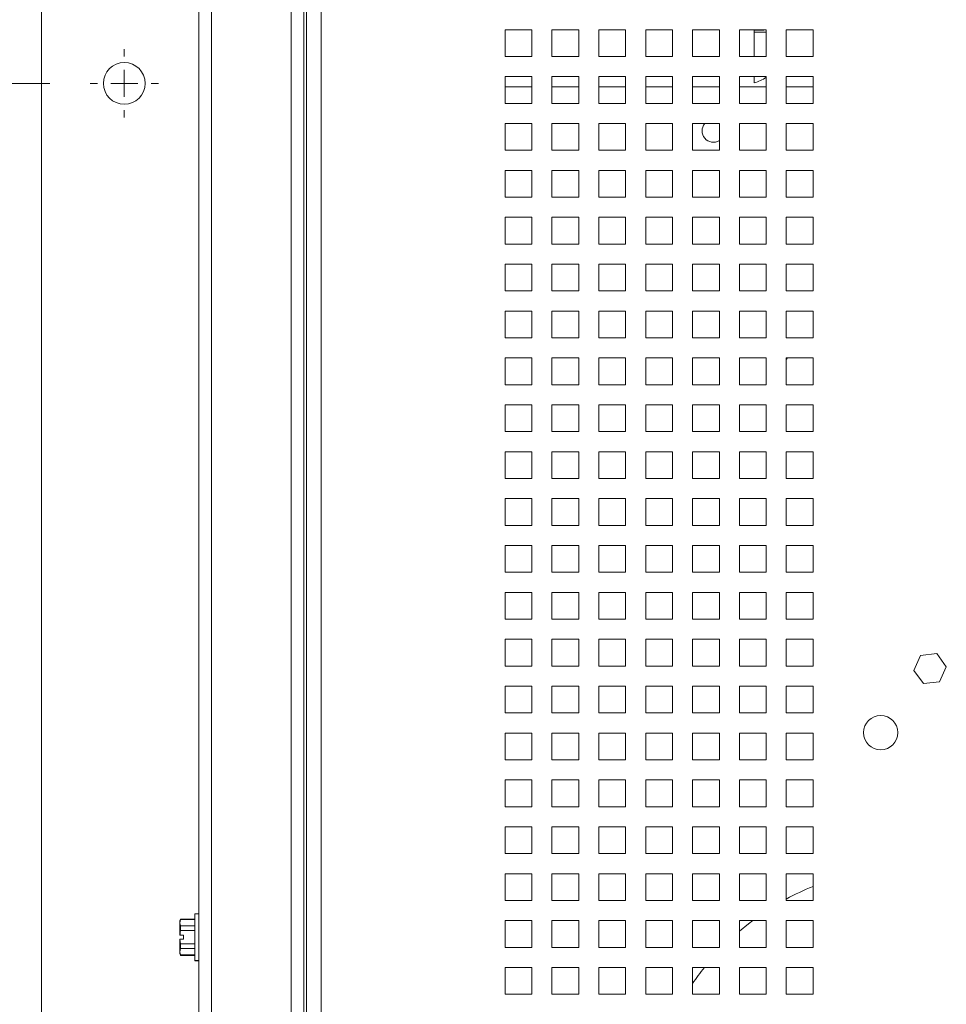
# Model space of a CAD drawing. Header units: inches. Extents: x 1 to 109, y 1 to 85.
# Tile 42 of 68: x 43.57 to 49.34, y 50.42 to 56.54. Entities that reach past the tile are written whole.
import ezdxf

# ---------------------------------------------------------------- set-up
doc = ezdxf.new("R2010")
doc.units = ezdxf.units.IN
doc.header["$MEASUREMENT"] = 0
doc.layers.add('FORMAT', color=7, linetype='Continuous')
doc.styles.add('SLDTEXTSTYLE0', font='GOTHIC.TTF', dxfattribs={"width": 0.913})
doc.dimstyles.new('SLDDIMSTYLE1', dxfattribs={"dimtxt": 0.625, "dimasz": 0.65, "dimexe": 0, "dimexo": 0.0625, "dimgap": 0.15625, "dimtad": 0, "dimtih": 1, "dimtoh": 1, "dimlfac": 1.2, "dimrnd": 1e-09, "dimzin": 12, "dimdsep": 46, "dimtxsty": 'SLDTEXTSTYLE0', "dimblk1": 'NONE', "dimblk2": 'NONE', "dimsah": 1, "dimcen": 0.09, "dimadec": 0, "dimazin": 3, "dimtfac": 1, "dimtofl": 0, "dimtmove": 0, "dimatfit": 3, "dimldrblk": 'NONE', "dimfxl": 1, "dimfrac": 2, "dimtolj": 1, "dimtzin": 12, "dimarcsym": 0})
doc.dimstyles.new('SLDDIMSTYLE3', dxfattribs={"dimtxt": 0.625, "dimasz": 0.65, "dimexe": 0, "dimexo": 0.0625, "dimgap": 0.15625, "dimtad": 0, "dimtih": 1, "dimtoh": 1, "dimlfac": 1.2, "dimrnd": 1e-09, "dimzin": 4, "dimdsep": 46, "dimtxsty": 'SLDTEXTSTYLE0', "dimblk1": 'NONE', "dimblk2": 'NONE', "dimsah": 1, "dimcen": 0.09, "dimadec": 0, "dimazin": 1, "dimtfac": 1, "dimtofl": 0, "dimtmove": 0, "dimatfit": 3, "dimldrblk": 'NONE', "dimfxl": 1, "dimfrac": 2, "dimtolj": 1, "dimtzin": 12, "dimarcsym": 0})

# ---------------------------------------------------------------- blocks, each defined once
blk = doc.blocks.new('_D_13')
at = {"color": 1, "linetype": 'Continuous', "lineweight": 0, "ltscale": 5}
blk.add_line((43.7621, 56.1456), (41.3768, 56.1456), dxfattribs=at)
at = {"color": 1, "linetype": 'Continuous', "lineweight": 0, "ltscale": 5, "char_height": 0.625, "attachment_point": 1, "style": 'SLDTEXTSTYLE0'}
for s, insert in [('2 x ', (37.4671, 56.4479)), ('20.25', (38.7909, 56.4479))]:
    blk.add_mtext(s, dxfattribs=dict(at, insert=insert))
blk = doc.blocks.new('_NONE')
blk = doc.blocks.new('_D_14')
at = {"layer": 'FORMAT', "color": 1, "ltscale": 5}
blk.add_line((43.7621, 60.5206), (41.3768, 60.5206), dxfattribs=at)
at = {"layer": 'FORMAT', "color": 1, "ltscale": 5, "char_height": 0.625, "attachment_point": 1, "style": 'SLDTEXTSTYLE0'}
for s, insert in [('2 X ', (37.3595, 60.8229)), ('25.50', (38.7909, 60.8229))]:
    blk.add_mtext(s, dxfattribs=dict(at, insert=insert))
blk = doc.blocks.new('SW_CENTERMARKSYMBOL_4')
at = {"color": 0, "linetype": 'Continuous', "lineweight": 0, "ltscale": 5}
for p, q in [((0, 0.1667), (0, 0.2133)), ((0, 0), (0, 0.0833)), ((-0.1667, 0), (-0.2133, 0)), ((0, 0), (-0.0833, 0)), ((0, 0), (0, -0.0833)), ((0, 0), (0.0833, 0)), ((0.1667, 0), (0.2133, 0)), ((0, -0.1667), (0, -0.2133))]:
    blk.add_line(p, q, dxfattribs=at)

msp = doc.modelspace()

# ---------------------------------------------------------------- linework, layer by layer
at = {"color": 7, "linetype": 'Continuous', "lineweight": 15, "ltscale": 5}
for p, q in [((43.7096, 62.1519), (43.7096, 39.5144)), ((44.6887, 41.0784), (44.6887, 60.6665)), ((44.7676, 60.6665), (44.7676, 41.0784)), ((45.2635, 41.0784), (45.2635, 60.6665)), ((45.3424, 41.0784), (45.3424, 60.6665)), ((45.3591, 41.0784), (45.3591, 60.6665)), ((45.4502, 41.2223), (45.4502, 60.5376)), ((46.7627, 56.4791), (46.5961, 56.4791)), ((46.5961, 56.4791), (46.5961, 56.3125)), ((46.7627, 56.3125), (46.7627, 56.4791)), ((47.0544, 56.4791), (46.8877, 56.4791)), ((46.8877, 56.4791), (46.8877, 56.3125)), ((47.0544, 56.3125), (47.0544, 56.4791)), ((47.3461, 56.4791), (47.1794, 56.4791)), ((47.1794, 56.4791), (47.1794, 56.3125)), ((47.3461, 56.3125), (47.3461, 56.4791)), ((47.6377, 56.4791), (47.4711, 56.4791)), ((47.4711, 56.4791), (47.4711, 56.3125)), ((47.6377, 56.3125), (47.6377, 56.4791)), ((47.9294, 56.4791), (47.7627, 56.4791)), ((47.7627, 56.4791), (47.7627, 56.3125)), ((47.9294, 56.3125), (47.9294, 56.4791)), ((48.2211, 56.4791), (48.0544, 56.4791)), ((48.0544, 56.4791), (48.0544, 56.3125)), ((48.1442, 56.4791), (48.1453, 56.4766)), ((48.1967, 56.4766), (48.1453, 56.4766)), ((48.1469, 56.4641), (48.1469, 56.4766)), ((48.2211, 56.3125), (48.2211, 56.4791)), ((48.5127, 56.4791), (48.3461, 56.4791)), ((48.3461, 56.4791), (48.3461, 56.3125)), ((48.5127, 56.3125), (48.5127, 56.4791)), ((48.1469, 56.4641), (48.2211, 56.4641)), ((48.1469, 56.3125), (48.1469, 56.4641)), ((46.5961, 56.3125), (46.7627, 56.3125)), ((46.8877, 56.3125), (47.0544, 56.3125)), ((47.1794, 56.3125), (47.3461, 56.3125)), ((47.4711, 56.3125), (47.6377, 56.3125)), ((47.7627, 56.3125), (47.9294, 56.3125)), ((48.0544, 56.3125), (48.2211, 56.3125)), ((48.3461, 56.3125), (48.5127, 56.3125)), ((46.7627, 56.1875), (46.5961, 56.1875)), ((46.5961, 56.1875), (46.5961, 56.0208)), ((46.7627, 56.0208), (46.7627, 56.1875)), ((47.0544, 56.1875), (46.8877, 56.1875)), ((46.8877, 56.1875), (46.8877, 56.0208)), ((47.0544, 56.0208), (47.0544, 56.1875)), ((47.3461, 56.1875), (47.1794, 56.1875)), ((47.1794, 56.1875), (47.1794, 56.0208)), ((47.3461, 56.0208), (47.3461, 56.1875)), ((47.6377, 56.1875), (47.4711, 56.1875)), ((47.4711, 56.1875), (47.4711, 56.0208)), ((47.6377, 56.0208), (47.6377, 56.1875)), ((47.9294, 56.1875), (47.7627, 56.1875)), ((47.7627, 56.1875), (47.7627, 56.0208)), ((47.9294, 56.0208), (47.9294, 56.1875)), ((48.2211, 56.1875), (48.0544, 56.1875)), ((48.0544, 56.1875), (48.0544, 56.0208)), ((48.1469, 56.1486), (48.1469, 56.1875)), ((48.2211, 56.0208), (48.2211, 56.1875)), ((48.5127, 56.1875), (48.3461, 56.1875)), ((48.3461, 56.1875), (48.3461, 56.0208)), ((48.5127, 56.0208), (48.5127, 56.1875)), ((46.7627, 56.1241), (46.5961, 56.1241)), ((47.0544, 56.1241), (46.8877, 56.1241)), ((47.3461, 56.1241), (47.1794, 56.1241)), ((47.6377, 56.1241), (47.4711, 56.1241)), ((47.9294, 56.1241), (47.7627, 56.1241)), ((48.2211, 56.1241), (48.0544, 56.1241)), ((48.5127, 56.1241), (48.3461, 56.1241)), ((46.5961, 56.0208), (46.7627, 56.0208)), ((46.8877, 56.0208), (47.0544, 56.0208)), ((47.1794, 56.0208), (47.3461, 56.0208)), ((47.4711, 56.0208), (47.6377, 56.0208)), ((47.7627, 56.0208), (47.9294, 56.0208)), ((48.0544, 56.0208), (48.2211, 56.0208)), ((48.3461, 56.0208), (48.5127, 56.0208)), ((46.7627, 55.8958), (46.5961, 55.8958)), ((46.5961, 55.8958), (46.5961, 55.7291)), ((46.7627, 55.7291), (46.7627, 55.8958)), ((47.0544, 55.8958), (46.8877, 55.8958)), ((46.8877, 55.8958), (46.8877, 55.7291)), ((47.0544, 55.7291), (47.0544, 55.8958)), ((47.3461, 55.8958), (47.1794, 55.8958)), ((47.1794, 55.8958), (47.1794, 55.7291)), ((47.3461, 55.7291), (47.3461, 55.8958)), ((47.6377, 55.8958), (47.4711, 55.8958)), ((47.4711, 55.8958), (47.4711, 55.7291)), ((47.6377, 55.7291), (47.6377, 55.8958)), ((47.9294, 55.8958), (47.7627, 55.8958)), ((47.7627, 55.8958), (47.7627, 55.7291)), ((47.9294, 55.7291), (47.9294, 55.8958)), ((48.2211, 55.8958), (48.0544, 55.8958)), ((48.0544, 55.8958), (48.0544, 55.7291)), ((48.2211, 55.7291), (48.2211, 55.8958)), ((48.5127, 55.8958), (48.3461, 55.8958)), ((48.3461, 55.8958), (48.3461, 55.7291)), ((48.5127, 55.7291), (48.5127, 55.8958)), ((46.5961, 55.7291), (46.7627, 55.7291)), ((46.8877, 55.7291), (47.0544, 55.7291)), ((47.1794, 55.7291), (47.3461, 55.7291)), ((47.4711, 55.7291), (47.6377, 55.7291)), ((47.7627, 55.7291), (47.9294, 55.7291)), ((48.0544, 55.7291), (48.2211, 55.7291)), ((48.3461, 55.7291), (48.5127, 55.7291)), ((46.7627, 55.6041), (46.5961, 55.6041)), ((46.5961, 55.6041), (46.5961, 55.4375)), ((46.7627, 55.4375), (46.7627, 55.6041)), ((47.0544, 55.6041), (46.8877, 55.6041)), ((46.8877, 55.6041), (46.8877, 55.4375)), ((47.0544, 55.4375), (47.0544, 55.6041)), ((47.3461, 55.6041), (47.1794, 55.6041)), ((47.1794, 55.6041), (47.1794, 55.4375)), ((47.3461, 55.4375), (47.3461, 55.6041)), ((47.6377, 55.6041), (47.4711, 55.6041)), ((47.4711, 55.6041), (47.4711, 55.4375)), ((47.6377, 55.4375), (47.6377, 55.6041)), ((47.9294, 55.6041), (47.7627, 55.6041)), ((47.7627, 55.6041), (47.7627, 55.4375)), ((47.9294, 55.4375), (47.9294, 55.6041)), ((48.2211, 55.6041), (48.0544, 55.6041)), ((48.0544, 55.6041), (48.0544, 55.4375)), ((48.2211, 55.4375), (48.2211, 55.6041)), ((48.5127, 55.6041), (48.3461, 55.6041)), ((48.3461, 55.6041), (48.3461, 55.4375)), ((48.5127, 55.4375), (48.5127, 55.6041)), ((46.5961, 55.4375), (46.7627, 55.4375)), ((46.8877, 55.4375), (47.0544, 55.4375)), ((47.1794, 55.4375), (47.3461, 55.4375)), ((47.4711, 55.4375), (47.6377, 55.4375)), ((47.7627, 55.4375), (47.9294, 55.4375)), ((48.0544, 55.4375), (48.2211, 55.4375)), ((48.3461, 55.4375), (48.5127, 55.4375)), ((46.7627, 55.3125), (46.5961, 55.3125)), ((46.5961, 55.3125), (46.5961, 55.1458)), ((46.7627, 55.1458), (46.7627, 55.3125)), ((47.0544, 55.3125), (46.8877, 55.3125)), ((46.8877, 55.3125), (46.8877, 55.1458)), ((47.0544, 55.1458), (47.0544, 55.3125)), ((47.3461, 55.3125), (47.1794, 55.3125)), ((47.1794, 55.3125), (47.1794, 55.1458)), ((47.3461, 55.1458), (47.3461, 55.3125)), ((47.6377, 55.3125), (47.4711, 55.3125)), ((47.4711, 55.3125), (47.4711, 55.1458)), ((47.6377, 55.1458), (47.6377, 55.3125)), ((47.9294, 55.3125), (47.7627, 55.3125)), ((47.7627, 55.3125), (47.7627, 55.1458)), ((47.9294, 55.1458), (47.9294, 55.3125)), ((48.2211, 55.3125), (48.0544, 55.3125)), ((48.0544, 55.3125), (48.0544, 55.1458)), ((48.2211, 55.1458), (48.2211, 55.3125)), ((48.5127, 55.3125), (48.3461, 55.3125)), ((48.3461, 55.3125), (48.3461, 55.1458)), ((48.5127, 55.1458), (48.5127, 55.3125)), ((46.5961, 55.1458), (46.7627, 55.1458)), ((46.8877, 55.1458), (47.0544, 55.1458)), ((47.1794, 55.1458), (47.3461, 55.1458)), ((47.4711, 55.1458), (47.6377, 55.1458)), ((47.7627, 55.1458), (47.9294, 55.1458)), ((48.0544, 55.1458), (48.2211, 55.1458)), ((48.3461, 55.1458), (48.5127, 55.1458)), ((46.7627, 55.0208), (46.5961, 55.0208)), ((46.5961, 55.0208), (46.5961, 54.8541)), ((46.7627, 54.8541), (46.7627, 55.0208)), ((47.0544, 55.0208), (46.8877, 55.0208)), ((46.8877, 55.0208), (46.8877, 54.8541)), ((47.0544, 54.8541), (47.0544, 55.0208)), ((47.3461, 55.0208), (47.1794, 55.0208)), ((47.1794, 55.0208), (47.1794, 54.8541)), ((47.3461, 54.8541), (47.3461, 55.0208)), ((47.6377, 55.0208), (47.4711, 55.0208)), ((47.4711, 55.0208), (47.4711, 54.8541)), ((47.6377, 54.8541), (47.6377, 55.0208)), ((47.9294, 55.0208), (47.7627, 55.0208)), ((47.7627, 55.0208), (47.7627, 54.8541)), ((47.9294, 54.8541), (47.9294, 55.0208)), ((48.2211, 55.0208), (48.0544, 55.0208)), ((48.0544, 55.0208), (48.0544, 54.8541)), ((48.2211, 54.8541), (48.2211, 55.0208)), ((48.5127, 55.0208), (48.3461, 55.0208)), ((48.3461, 55.0208), (48.3461, 54.8541)), ((48.5127, 54.8541), (48.5127, 55.0208)), ((46.5961, 54.8541), (46.7627, 54.8541)), ((46.8877, 54.8541), (47.0544, 54.8541)), ((47.1794, 54.8541), (47.3461, 54.8541)), ((47.4711, 54.8541), (47.6377, 54.8541)), ((47.7627, 54.8541), (47.9294, 54.8541)), ((48.0544, 54.8541), (48.2211, 54.8541)), ((48.3461, 54.8541), (48.5127, 54.8541)), ((46.7627, 54.7291), (46.5961, 54.7291)), ((46.5961, 54.7291), (46.5961, 54.5625)), ((46.7627, 54.5625), (46.7627, 54.7291)), ((47.0544, 54.7291), (46.8877, 54.7291)), ((46.8877, 54.7291), (46.8877, 54.5625)), ((47.0544, 54.5625), (47.0544, 54.7291)), ((47.3461, 54.7291), (47.1794, 54.7291)), ((47.1794, 54.7291), (47.1794, 54.5625)), ((47.3461, 54.5625), (47.3461, 54.7291)), ((47.6377, 54.7291), (47.4711, 54.7291)), ((47.4711, 54.7291), (47.4711, 54.5625)), ((47.6377, 54.5625), (47.6377, 54.7291)), ((47.9294, 54.7291), (47.7627, 54.7291)), ((47.7627, 54.7291), (47.7627, 54.5625)), ((47.9294, 54.5625), (47.9294, 54.7291)), ((48.2211, 54.7291), (48.0544, 54.7291)), ((48.0544, 54.7291), (48.0544, 54.5625)), ((48.2211, 54.5625), (48.2211, 54.7291)), ((48.5127, 54.7291), (48.3461, 54.7291)), ((48.3461, 54.7291), (48.3461, 54.5625)), ((48.5127, 54.5625), (48.5127, 54.7291)), ((46.5961, 54.5625), (46.7627, 54.5625)), ((46.8877, 54.5625), (47.0544, 54.5625)), ((47.1794, 54.5625), (47.3461, 54.5625)), ((47.4711, 54.5625), (47.6377, 54.5625)), ((47.7627, 54.5625), (47.9294, 54.5625)), ((48.0544, 54.5625), (48.2211, 54.5625)), ((48.3461, 54.5625), (48.5127, 54.5625)), ((46.7627, 54.4375), (46.5961, 54.4375)), ((46.5961, 54.4375), (46.5961, 54.2708)), ((46.7627, 54.2708), (46.7627, 54.4375)), ((47.0544, 54.4375), (46.8877, 54.4375)), ((46.8877, 54.4375), (46.8877, 54.2708)), ((47.0544, 54.2708), (47.0544, 54.4375)), ((47.3461, 54.4375), (47.1794, 54.4375)), ((47.1794, 54.4375), (47.1794, 54.2708)), ((47.3461, 54.2708), (47.3461, 54.4375)), ((47.6377, 54.4375), (47.4711, 54.4375)), ((47.4711, 54.4375), (47.4711, 54.2708)), ((47.6377, 54.2708), (47.6377, 54.4375)), ((47.9294, 54.4375), (47.7627, 54.4375)), ((47.7627, 54.4375), (47.7627, 54.2708)), ((47.9294, 54.2708), (47.9294, 54.4375)), ((48.2211, 54.4375), (48.0544, 54.4375)), ((48.0544, 54.4375), (48.0544, 54.2708)), ((48.2211, 54.2708), (48.2211, 54.4375)), ((48.3542, 54.4375), (48.3461, 54.4281)), ((48.5127, 54.4375), (48.3461, 54.4375)), ((48.3461, 54.4375), (48.3461, 54.2708)), ((48.5127, 54.2708), (48.5127, 54.4375)), ((46.5961, 54.2708), (46.7627, 54.2708)), ((46.8877, 54.2708), (47.0544, 54.2708)), ((47.1794, 54.2708), (47.3461, 54.2708)), ((47.4711, 54.2708), (47.6377, 54.2708)), ((47.7627, 54.2708), (47.9294, 54.2708)), ((48.0544, 54.2708), (48.2211, 54.2708)), ((48.3461, 54.2708), (48.5127, 54.2708)), ((46.7627, 54.1458), (46.5961, 54.1458)), ((46.5961, 54.1458), (46.5961, 53.9791)), ((46.7627, 53.9791), (46.7627, 54.1458)), ((47.0544, 54.1458), (46.8877, 54.1458)), ((46.8877, 54.1458), (46.8877, 53.9791)), ((47.0544, 53.9791), (47.0544, 54.1458)), ((47.3461, 54.1458), (47.1794, 54.1458)), ((47.1794, 54.1458), (47.1794, 53.9791)), ((47.3461, 53.9791), (47.3461, 54.1458)), ((47.6377, 54.1458), (47.4711, 54.1458)), ((47.4711, 54.1458), (47.4711, 53.9791)), ((47.6377, 53.9791), (47.6377, 54.1458)), ((47.9294, 54.1458), (47.7627, 54.1458)), ((47.7627, 54.1458), (47.7627, 53.9791)), ((47.9294, 53.9791), (47.9294, 54.1458)), ((48.2211, 54.1458), (48.0544, 54.1458)), ((48.0544, 54.1458), (48.0544, 53.9791)), ((48.2211, 53.9791), (48.2211, 54.1458)), ((48.5127, 54.1458), (48.3461, 54.1458)), ((48.3461, 54.1458), (48.3461, 53.9791)), ((48.5127, 53.9791), (48.5127, 54.1458)), ((46.5961, 53.9791), (46.7627, 53.9791)), ((46.8877, 53.9791), (47.0544, 53.9791)), ((47.1794, 53.9791), (47.3461, 53.9791)), ((47.4711, 53.9791), (47.6377, 53.9791)), ((47.7627, 53.9791), (47.9294, 53.9791)), ((48.0544, 53.9791), (48.2211, 53.9791)), ((48.3461, 53.9791), (48.5127, 53.9791)), ((46.7627, 53.8541), (46.5961, 53.8541)), ((46.5961, 53.8541), (46.5961, 53.6875)), ((46.7627, 53.6875), (46.7627, 53.8541)), ((47.0544, 53.8541), (46.8877, 53.8541)), ((46.8877, 53.8541), (46.8877, 53.6875)), ((47.0544, 53.6875), (47.0544, 53.8541)), ((47.3461, 53.8541), (47.1794, 53.8541)), ((47.1794, 53.8541), (47.1794, 53.6875)), ((47.3461, 53.6875), (47.3461, 53.8541)), ((47.6377, 53.8541), (47.4711, 53.8541)), ((47.4711, 53.8541), (47.4711, 53.6875)), ((47.6377, 53.6875), (47.6377, 53.8541)), ((47.9294, 53.8541), (47.7627, 53.8541)), ((47.7627, 53.8541), (47.7627, 53.6875)), ((47.9294, 53.6875), (47.9294, 53.8541)), ((48.2211, 53.8541), (48.0544, 53.8541)), ((48.0544, 53.8541), (48.0544, 53.6875)), ((48.2211, 53.6875), (48.2211, 53.8541)), ((48.5127, 53.8541), (48.3461, 53.8541)), ((48.3461, 53.8541), (48.3461, 53.6875)), ((48.5127, 53.6875), (48.5127, 53.8541)), ((46.5961, 53.6875), (46.7627, 53.6875)), ((46.8877, 53.6875), (47.0544, 53.6875)), ((47.1794, 53.6875), (47.3461, 53.6875)), ((47.4711, 53.6875), (47.6377, 53.6875)), ((47.7627, 53.6875), (47.9294, 53.6875)), ((48.0544, 53.6875), (48.2211, 53.6875)), ((48.3461, 53.6875), (48.5127, 53.6875)), ((46.7627, 53.5625), (46.5961, 53.5625)), ((46.5961, 53.5625), (46.5961, 53.3958)), ((46.7627, 53.3958), (46.7627, 53.5625)), ((47.0544, 53.5625), (46.8877, 53.5625)), ((46.8877, 53.5625), (46.8877, 53.3958)), ((47.0544, 53.3958), (47.0544, 53.5625)), ((47.3461, 53.5625), (47.1794, 53.5625)), ((47.1794, 53.5625), (47.1794, 53.3958)), ((47.3461, 53.3958), (47.3461, 53.5625)), ((47.6377, 53.5625), (47.4711, 53.5625)), ((47.4711, 53.5625), (47.4711, 53.3958)), ((47.6377, 53.3958), (47.6377, 53.5625)), ((47.9294, 53.5625), (47.7627, 53.5625)), ((47.7627, 53.5625), (47.7627, 53.3958)), ((47.9294, 53.3958), (47.9294, 53.5625)), ((48.2211, 53.5625), (48.0544, 53.5625)), ((48.0544, 53.5625), (48.0544, 53.3958)), ((48.2211, 53.3958), (48.2211, 53.5625)), ((48.5127, 53.5625), (48.3461, 53.5625)), ((48.3461, 53.5625), (48.3461, 53.3958)), ((48.5127, 53.3958), (48.5127, 53.5625)), ((46.5961, 53.3958), (46.7627, 53.3958)), ((46.8877, 53.3958), (47.0544, 53.3958)), ((47.1794, 53.3958), (47.3461, 53.3958)), ((47.4711, 53.3958), (47.6377, 53.3958)), ((47.7627, 53.3958), (47.9294, 53.3958)), ((48.0544, 53.3958), (48.2211, 53.3958)), ((48.3461, 53.3958), (48.5127, 53.3958)), ((46.7627, 53.2708), (46.5961, 53.2708)), ((46.5961, 53.2708), (46.5961, 53.1041)), ((46.7627, 53.1041), (46.7627, 53.2708)), ((47.0544, 53.2708), (46.8877, 53.2708)), ((46.8877, 53.2708), (46.8877, 53.1041)), ((47.0544, 53.1041), (47.0544, 53.2708)), ((47.3461, 53.2708), (47.1794, 53.2708)), ((47.1794, 53.2708), (47.1794, 53.1041)), ((47.3461, 53.1041), (47.3461, 53.2708)), ((47.6377, 53.2708), (47.4711, 53.2708)), ((47.4711, 53.2708), (47.4711, 53.1041)), ((47.6377, 53.1041), (47.6377, 53.2708)), ((47.9294, 53.2708), (47.7627, 53.2708)), ((47.7627, 53.2708), (47.7627, 53.1041)), ((47.9294, 53.1041), (47.9294, 53.2708)), ((48.2211, 53.2708), (48.0544, 53.2708)), ((48.0544, 53.2708), (48.0544, 53.1041)), ((48.2211, 53.1041), (48.2211, 53.2708)), ((48.5127, 53.2708), (48.3461, 53.2708)), ((48.3461, 53.2708), (48.3461, 53.1041)), ((48.5127, 53.1041), (48.5127, 53.2708)), ((46.5961, 53.1041), (46.7627, 53.1041)), ((46.8877, 53.1041), (47.0544, 53.1041)), ((47.1794, 53.1041), (47.3461, 53.1041)), ((47.4711, 53.1041), (47.6377, 53.1041)), ((47.7627, 53.1041), (47.9294, 53.1041)), ((48.0544, 53.1041), (48.2211, 53.1041)), ((48.3461, 53.1041), (48.5127, 53.1041)), ((46.7627, 52.9791), (46.5961, 52.9791)), ((46.5961, 52.9791), (46.5961, 52.8125)), ((46.7627, 52.8125), (46.7627, 52.9791)), ((47.0544, 52.9791), (46.8877, 52.9791)), ((46.8877, 52.9791), (46.8877, 52.8125)), ((47.0544, 52.8125), (47.0544, 52.9791)), ((47.3461, 52.9791), (47.1794, 52.9791)), ((47.1794, 52.9791), (47.1794, 52.8125)), ((47.3461, 52.8125), (47.3461, 52.9791)), ((47.6377, 52.9791), (47.4711, 52.9791)), ((47.4711, 52.9791), (47.4711, 52.8125)), ((47.6377, 52.8125), (47.6377, 52.9791)), ((47.9294, 52.9791), (47.7627, 52.9791)), ((47.7627, 52.9791), (47.7627, 52.8125)), ((47.9294, 52.8125), (47.9294, 52.9791)), ((48.2211, 52.9791), (48.0544, 52.9791)), ((48.0544, 52.9791), (48.0544, 52.8125)), ((48.2211, 52.8125), (48.2211, 52.9791)), ((48.5127, 52.9791), (48.3461, 52.9791)), ((48.3461, 52.9791), (48.3461, 52.8125)), ((48.5127, 52.8125), (48.5127, 52.9791)), ((46.5961, 52.8125), (46.7627, 52.8125)), ((46.8877, 52.8125), (47.0544, 52.8125)), ((47.1794, 52.8125), (47.3461, 52.8125)), ((47.4711, 52.8125), (47.6377, 52.8125)), ((47.7627, 52.8125), (47.9294, 52.8125)), ((48.0544, 52.8125), (48.2211, 52.8125)), ((48.3461, 52.8125), (48.5127, 52.8125)), ((46.7627, 52.6875), (46.5961, 52.6875)), ((46.5961, 52.6875), (46.5961, 52.5208)), ((46.7627, 52.5208), (46.7627, 52.6875)), ((47.0544, 52.6875), (46.8877, 52.6875)), ((46.8877, 52.6875), (46.8877, 52.5208)), ((47.0544, 52.5208), (47.0544, 52.6875)), ((47.3461, 52.6875), (47.1794, 52.6875)), ((47.1794, 52.6875), (47.1794, 52.5208)), ((47.3461, 52.5208), (47.3461, 52.6875)), ((47.6377, 52.6875), (47.4711, 52.6875)), ((47.4711, 52.6875), (47.4711, 52.5208)), ((47.6377, 52.5208), (47.6377, 52.6875)), ((47.9294, 52.6875), (47.7627, 52.6875)), ((47.7627, 52.6875), (47.7627, 52.5208)), ((47.9294, 52.5208), (47.9294, 52.6875)), ((48.2211, 52.6875), (48.0544, 52.6875)), ((48.0544, 52.6875), (48.0544, 52.5208)), ((48.2211, 52.5208), (48.2211, 52.6875)), ((48.5127, 52.6875), (48.3461, 52.6875)), ((48.3461, 52.6875), (48.3461, 52.5208)), ((48.5127, 52.5208), (48.5127, 52.6875)), ((49.181, 52.5873), (49.1394, 52.4941)), ((49.2824, 52.5979), (49.181, 52.5873)), ((49.3423, 52.5153), (49.2824, 52.5979)), ((46.5961, 52.5208), (46.7627, 52.5208)), ((46.8877, 52.5208), (47.0544, 52.5208)), ((47.1794, 52.5208), (47.3461, 52.5208)), ((47.4711, 52.5208), (47.6377, 52.5208)), ((47.7627, 52.5208), (47.9294, 52.5208)), ((48.0544, 52.5208), (48.2211, 52.5208)), ((48.3461, 52.5208), (48.5127, 52.5208)), ((49.1394, 52.4941), (49.1994, 52.4115)), ((49.3008, 52.4222), (49.3423, 52.5153)), ((46.7627, 52.3958), (46.5961, 52.3958)), ((46.5961, 52.3958), (46.5961, 52.2291)), ((46.7627, 52.2291), (46.7627, 52.3958)), ((47.0544, 52.3958), (46.8877, 52.3958)), ((46.8877, 52.3958), (46.8877, 52.2291)), ((47.0544, 52.2291), (47.0544, 52.3958)), ((47.3461, 52.3958), (47.1794, 52.3958)), ((47.1794, 52.3958), (47.1794, 52.2291)), ((47.3461, 52.2291), (47.3461, 52.3958)), ((47.6377, 52.3958), (47.4711, 52.3958)), ((47.4711, 52.3958), (47.4711, 52.2291)), ((47.6377, 52.2291), (47.6377, 52.3958)), ((47.9294, 52.3958), (47.7627, 52.3958)), ((47.7627, 52.3958), (47.7627, 52.2291)), ((47.9294, 52.2291), (47.9294, 52.3958)), ((48.2211, 52.3958), (48.0544, 52.3958)), ((48.0544, 52.3958), (48.0544, 52.2291)), ((48.2211, 52.2291), (48.2211, 52.3958)), ((48.5127, 52.3958), (48.3461, 52.3958)), ((48.3461, 52.3958), (48.3461, 52.2291)), ((48.5127, 52.2291), (48.5127, 52.3958)), ((49.1994, 52.4115), (49.3008, 52.4222)), ((46.5961, 52.2291), (46.7627, 52.2291)), ((46.8877, 52.2291), (47.0544, 52.2291)), ((47.1794, 52.2291), (47.3461, 52.2291)), ((47.4711, 52.2291), (47.6377, 52.2291)), ((47.7627, 52.2291), (47.9294, 52.2291)), ((48.0544, 52.2291), (48.2211, 52.2291)), ((48.3461, 52.2291), (48.5127, 52.2291)), ((46.7627, 52.1041), (46.5961, 52.1041)), ((46.5961, 52.1041), (46.5961, 51.9375)), ((46.7627, 51.9375), (46.7627, 52.1041)), ((47.0544, 52.1041), (46.8877, 52.1041)), ((46.8877, 52.1041), (46.8877, 51.9375)), ((47.0544, 51.9375), (47.0544, 52.1041)), ((47.3461, 52.1041), (47.1794, 52.1041)), ((47.1794, 52.1041), (47.1794, 51.9375)), ((47.3461, 51.9375), (47.3461, 52.1041)), ((47.6377, 52.1041), (47.4711, 52.1041)), ((47.4711, 52.1041), (47.4711, 51.9375)), ((47.6377, 51.9375), (47.6377, 52.1041)), ((47.9294, 52.1041), (47.7627, 52.1041)), ((47.7627, 52.1041), (47.7627, 51.9375)), ((47.9294, 51.9375), (47.9294, 52.1041)), ((48.2211, 52.1041), (48.0544, 52.1041)), ((48.0544, 52.1041), (48.0544, 51.9375)), ((48.2211, 51.9375), (48.2211, 52.1041)), ((48.5127, 52.1041), (48.3461, 52.1041)), ((48.3461, 52.1041), (48.3461, 51.9375)), ((48.5127, 51.9375), (48.5127, 52.1041)), ((46.5961, 51.9375), (46.7627, 51.9375)), ((46.8877, 51.9375), (47.0544, 51.9375)), ((47.1794, 51.9375), (47.3461, 51.9375)), ((47.4711, 51.9375), (47.6377, 51.9375)), ((47.7627, 51.9375), (47.9294, 51.9375)), ((48.0544, 51.9375), (48.2211, 51.9375)), ((48.3461, 51.9375), (48.5127, 51.9375)), ((46.7627, 51.8125), (46.5961, 51.8125)), ((46.5961, 51.8125), (46.5961, 51.6458)), ((46.7627, 51.6458), (46.7627, 51.8125)), ((47.0544, 51.8125), (46.8877, 51.8125)), ((46.8877, 51.8125), (46.8877, 51.6458)), ((47.0544, 51.6458), (47.0544, 51.8125)), ((47.3461, 51.8125), (47.1794, 51.8125)), ((47.1794, 51.8125), (47.1794, 51.6458)), ((47.3461, 51.6458), (47.3461, 51.8125)), ((47.6377, 51.8125), (47.4711, 51.8125)), ((47.4711, 51.8125), (47.4711, 51.6458)), ((47.6377, 51.6458), (47.6377, 51.8125)), ((47.9294, 51.8125), (47.7627, 51.8125)), ((47.7627, 51.8125), (47.7627, 51.6458)), ((47.9294, 51.6458), (47.9294, 51.8125)), ((48.2211, 51.8125), (48.0544, 51.8125)), ((48.0544, 51.8125), (48.0544, 51.6458)), ((48.2211, 51.6458), (48.2211, 51.8125)), ((48.5127, 51.8125), (48.3461, 51.8125)), ((48.3461, 51.8125), (48.3461, 51.6458)), ((48.5127, 51.6458), (48.5127, 51.8125)), ((46.5961, 51.6458), (46.7627, 51.6458)), ((46.8877, 51.6458), (47.0544, 51.6458)), ((47.1794, 51.6458), (47.3461, 51.6458)), ((47.4711, 51.6458), (47.6377, 51.6458)), ((47.7627, 51.6458), (47.9294, 51.6458)), ((48.0544, 51.6458), (48.2211, 51.6458)), ((48.3461, 51.6458), (48.5127, 51.6458)), ((46.7627, 51.5208), (46.5961, 51.5208)), ((46.5961, 51.5208), (46.5961, 51.3541)), ((46.7627, 51.3541), (46.7627, 51.5208)), ((47.0544, 51.5208), (46.8877, 51.5208)), ((46.8877, 51.5208), (46.8877, 51.3541)), ((47.0544, 51.3541), (47.0544, 51.5208)), ((47.3461, 51.5208), (47.1794, 51.5208)), ((47.1794, 51.5208), (47.1794, 51.3541)), ((47.3461, 51.3541), (47.3461, 51.5208)), ((47.6377, 51.5208), (47.4711, 51.5208)), ((47.4711, 51.5208), (47.4711, 51.3541)), ((47.6377, 51.3541), (47.6377, 51.5208)), ((47.9294, 51.5208), (47.7627, 51.5208)), ((47.7627, 51.5208), (47.7627, 51.3541)), ((47.9294, 51.3541), (47.9294, 51.5208)), ((48.2211, 51.5208), (48.0544, 51.5208)), ((48.0544, 51.5208), (48.0544, 51.3541)), ((48.2211, 51.3541), (48.2211, 51.5208)), ((48.5127, 51.5208), (48.3461, 51.5208)), ((48.3461, 51.5208), (48.3461, 51.3541)), ((48.5127, 51.3541), (48.5127, 51.5208)), ((46.5961, 51.3541), (46.7627, 51.3541)), ((46.8877, 51.3541), (47.0544, 51.3541)), ((47.1794, 51.3541), (47.3461, 51.3541)), ((47.4711, 51.3541), (47.6377, 51.3541)), ((47.7627, 51.3541), (47.9294, 51.3541)), ((48.0544, 51.3541), (48.2211, 51.3541)), ((48.3461, 51.3541), (48.5127, 51.3541)), ((46.7627, 51.2291), (46.5961, 51.2291)), ((46.5961, 51.2291), (46.5961, 51.0625)), ((46.7627, 51.0625), (46.7627, 51.2291)), ((47.0544, 51.2291), (46.8877, 51.2291)), ((46.8877, 51.2291), (46.8877, 51.0625)), ((47.0544, 51.0625), (47.0544, 51.2291)), ((47.3461, 51.2291), (47.1794, 51.2291)), ((47.1794, 51.2291), (47.1794, 51.0625)), ((47.3461, 51.0625), (47.3461, 51.2291)), ((47.6377, 51.2291), (47.4711, 51.2291)), ((47.4711, 51.2291), (47.4711, 51.0625)), ((47.6377, 51.0625), (47.6377, 51.2291)), ((47.9294, 51.2291), (47.7627, 51.2291)), ((47.7627, 51.2291), (47.7627, 51.0625)), ((47.9294, 51.0625), (47.9294, 51.2291)), ((48.2211, 51.2291), (48.0544, 51.2291)), ((48.0544, 51.2291), (48.0544, 51.0625)), ((48.2211, 51.0625), (48.2211, 51.2291)), ((48.5127, 51.2291), (48.3461, 51.2291)), ((48.3461, 51.2291), (48.3461, 51.0625)), ((48.5127, 51.0625), (48.5127, 51.2291)), ((46.5961, 51.0625), (46.7627, 51.0625)), ((46.8877, 51.0625), (47.0544, 51.0625)), ((47.1794, 51.0625), (47.3461, 51.0625)), ((47.4711, 51.0625), (47.6377, 51.0625)), ((47.7627, 51.0625), (47.9294, 51.0625)), ((48.0544, 51.0625), (48.2211, 51.0625)), ((48.3461, 51.0625), (48.5127, 51.0625)), ((44.6887, 50.9792), (44.6652, 50.9792)), ((44.6652, 50.9792), (44.6652, 50.6892)), ((44.5749, 50.9462), (44.5712, 50.9384)), ((44.5749, 50.945), (44.5712, 50.9244)), ((44.5712, 50.9244), (44.5712, 50.9384)), ((44.5712, 50.9244), (44.5749, 50.9039)), ((44.5712, 50.8472), (44.5712, 50.9244)), ((44.6652, 50.9462), (44.5749, 50.9462)), ((44.5749, 50.9462), (44.5749, 50.945)), ((44.6652, 50.945), (44.5749, 50.945)), ((44.5749, 50.9039), (44.5749, 50.8754)), ((44.5749, 50.9039), (44.6652, 50.9039)), ((46.7627, 50.9375), (46.5961, 50.9375)), ((46.5961, 50.9375), (46.5961, 50.7708)), ((46.7627, 50.7708), (46.7627, 50.9375)), ((47.0544, 50.9375), (46.8877, 50.9375)), ((46.8877, 50.9375), (46.8877, 50.7708)), ((47.0544, 50.7708), (47.0544, 50.9375)), ((47.3461, 50.9375), (47.1794, 50.9375)), ((47.1794, 50.9375), (47.1794, 50.7708)), ((47.3461, 50.7708), (47.3461, 50.9375)), ((47.6377, 50.9375), (47.4711, 50.9375)), ((47.4711, 50.9375), (47.4711, 50.7708)), ((47.6377, 50.7708), (47.6377, 50.9375)), ((47.9294, 50.9375), (47.7627, 50.9375)), ((47.7627, 50.9375), (47.7627, 50.7708)), ((47.9294, 50.7708), (47.9294, 50.9375)), ((48.2211, 50.9375), (48.0544, 50.9375)), ((48.0544, 50.9375), (48.0544, 50.7708)), ((48.2211, 50.7708), (48.2211, 50.9375)), ((48.5127, 50.9375), (48.3461, 50.9375)), ((48.3461, 50.9375), (48.3461, 50.7708)), ((48.5127, 50.7708), (48.5127, 50.9375)), ((44.5712, 50.8472), (44.5716, 50.8472)), ((44.5947, 50.8472), (44.5716, 50.8472)), ((44.5947, 50.8462), (44.5727, 50.8462)), ((44.6652, 50.8754), (44.5749, 50.8754)), ((44.5947, 50.8212), (44.5947, 50.8472)), ((44.5712, 50.744), (44.5712, 50.8212)), ((44.5716, 50.8212), (44.5712, 50.8212)), ((44.5716, 50.8212), (44.5749, 50.7931)), ((44.5947, 50.8212), (44.5716, 50.8212)), ((44.5749, 50.7931), (44.6652, 50.7931)), ((44.5749, 50.7931), (44.5749, 50.7646)), ((44.5749, 50.7646), (44.5712, 50.744)), ((44.5712, 50.744), (44.5749, 50.7234)), ((44.5712, 50.73), (44.5712, 50.744)), ((44.5712, 50.73), (44.5749, 50.7222)), ((44.6652, 50.7646), (44.5749, 50.7646)), ((44.5749, 50.7234), (44.6652, 50.7234)), ((44.5749, 50.7234), (44.5749, 50.7222)), ((44.5749, 50.7223), (44.5749, 50.7211)), ((44.5749, 50.7222), (44.6652, 50.7222)), ((44.5749, 50.7211), (44.6652, 50.7211)), ((46.5961, 50.7708), (46.7627, 50.7708)), ((46.8877, 50.7708), (47.0544, 50.7708)), ((47.1794, 50.7708), (47.3461, 50.7708)), ((47.4711, 50.7708), (47.6377, 50.7708)), ((47.7627, 50.7708), (47.9294, 50.7708)), ((48.0544, 50.7708), (48.2211, 50.7708)), ((48.3461, 50.7708), (48.5127, 50.7708)), ((44.6652, 50.6892), (44.6887, 50.6892)), ((44.6652, 50.6892), (44.6652, 50.6881)), ((44.6652, 50.6881), (44.6887, 50.6881)), ((46.7627, 50.6458), (46.5961, 50.6458)), ((46.5961, 50.6458), (46.5961, 50.4791)), ((46.7627, 50.4791), (46.7627, 50.6458)), ((47.0544, 50.6458), (46.8877, 50.6458)), ((46.8877, 50.6458), (46.8877, 50.4791)), ((47.0544, 50.4791), (47.0544, 50.6458)), ((47.3461, 50.6458), (47.1794, 50.6458)), ((47.1794, 50.6458), (47.1794, 50.4791)), ((47.3461, 50.4791), (47.3461, 50.6458)), ((47.6377, 50.6458), (47.4711, 50.6458)), ((47.4711, 50.6458), (47.4711, 50.4791)), ((47.6377, 50.4791), (47.6377, 50.6458)), ((47.9294, 50.6458), (47.7627, 50.6458)), ((47.7627, 50.6458), (47.7627, 50.4791)), ((47.9294, 50.4791), (47.9294, 50.6458)), ((48.2211, 50.6458), (48.0544, 50.6458)), ((48.0544, 50.6458), (48.0544, 50.4791)), ((48.2211, 50.4791), (48.2211, 50.6458)), ((48.5127, 50.6458), (48.3461, 50.6458)), ((48.3461, 50.6458), (48.3461, 50.4791)), ((48.5127, 50.4791), (48.5127, 50.6458)), ((46.5961, 50.4791), (46.7627, 50.4791)), ((46.8877, 50.4791), (47.0544, 50.4791)), ((47.1794, 50.4791), (47.3461, 50.4791)), ((47.4711, 50.4791), (47.6377, 50.4791)), ((47.7627, 50.4791), (47.9294, 50.4791)), ((48.0544, 50.4791), (48.2211, 50.4791)), ((48.3461, 50.4791), (48.5127, 50.4791))]:
    msp.add_line(p, q, dxfattribs=at)
at = {"color": 7, "linetype": 'Continuous', "lineweight": 15, "ltscale": 5, "flags": 128}
for points in [[(48.2125, 56.4791), (48.2065, 56.4775), (48.1967, 56.4766)], [(48.137, 50.9375), (48.11, 50.9168), (48.0544, 50.8712)]]:
    msp.add_lwpolyline(points, dxfattribs=at)
at = {"color": 7, "linetype": 'Continuous', "lineweight": 15, "ltscale": 25}
for centre, radius in [((44.2254, 56.1456), 0.13), ((48.9338, 52.1068), 0.1067)]:
    msp.add_circle(centre, radius, dxfattribs=at)
for centre, radius, start, end in [((48.0805, 56.3887), 0.2491, 285.4788, 304.36512), ((47.8929, 55.8498), 0.0708, 139.50273, 301.01712), ((49.1379, 49.6048), 1.6667, 112.03011, 118.36545), ((49.1379, 49.6048), 1.6667, 141.34717, 145.59799)]:
    msp.add_arc(centre, radius, start, end, dxfattribs=at)
at = {"color": 7, "linetype": 'Continuous', "lineweight": 15, "ltscale": 5}
msp.add_open_spline([(44.5749, 50.8754), (44.5746, 50.8738), (44.5731, 50.8645), (44.5723, 50.8551), (44.5716, 50.8472)], degree=3, knots=[0, 0, 0, 0, 0.168273, 1, 1, 1, 1], dxfattribs=at)

# ---------------------------------------------------------------- block references
at = {"color": 1, "linetype": 'Continuous', "lineweight": 0, "ltscale": 5}
msp.add_blockref('SW_CENTERMARKSYMBOL_4', (44.2254, 56.1456), dxfattribs=at)

# ---------------------------------------------------------------- dimensions: what is measured, and where the dimension line sits
dim = msp.add_ordinate_dim(feature_location=(44.0121, 56.1456), offset=(-2.6352, 0), dtype=0, origin=(44.7676, 39.2709), text='2 x <>', dimstyle='SLDDIMSTYLE1', dxfattribs=at)
dim.commit()
dim.dimension.update_dxf_attribs({"geometry": '_D_13', "text_midpoint": (39.422, 56.1456)})
at = {"layer": 'FORMAT', "color": 1, "ltscale": 5}
dim = msp.add_ordinate_dim(feature_location=(44.0121, 60.5206), offset=(-2.6352, 0), dtype=0, origin=(44.7676, 39.2709), text='2 X <>', dimstyle='SLDDIMSTYLE3', dxfattribs=at)
dim.commit()
dim.dimension.update_dxf_attribs({"geometry": '_D_14', "text_midpoint": (39.3681, 60.5206)})

doc.saveas('drawing.dxf')
